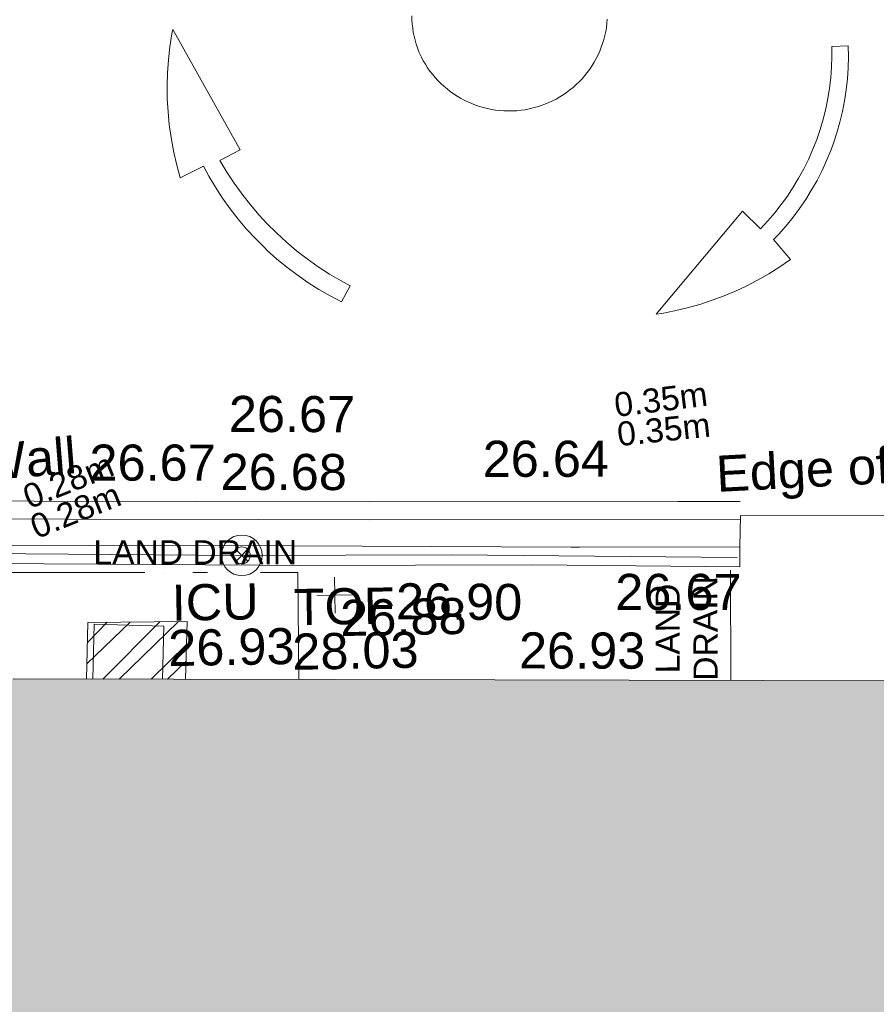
# Model space of a CAD drawing. Header units: millimetres. Extents: x -287732 to 520720, y -88450 to 287754.
# Tile 232 of 256: x 85025 to 93917, y -18131 to -7909. Entities that reach past the tile are written whole.
import ezdxf

# ---------------------------------------------------------------- set-up
doc = ezdxf.new("R2010")
doc.units = ezdxf.units.MM
for name, pattern in [('IMPORT-HIDDEN2 _3_', [4762.5, 3175, -1587.5]), ('IMPORT-UG_DRAINAGE_UNIDENTIFIED_QLB2 _2_', [2700, 1500, -300.0000000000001, 0, -250, 150, -300.0000000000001, 0, -200]), ('IMPORT-UG_ELEC_LV_QLB2 _2_', [2700, 1500, -300.0000000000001, 0, -250, 150, -300.0000000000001, 0, -200]), ('IMPORT-UG_ELEC_STREET LIGHTING_QLB2 _2_', [2700, 1500, -300.0000000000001, 0, -250, 150, -300.0000000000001, 0, -200])]:
    doc.linetypes.add(name, pattern=pattern)
for name, color, linetype, lineweight, true_color in [('00__TOPO__TOP_OF_FENCE_SYMBOL', 7, 'Continuous', 9, 0x666666), ('00_UAV_BUILDING_OUTLINE', 5, 'Continuous', 9, 0x0000ff), ('00_UAV_FENCE_2D', 7, 'Continuous', 9, 0x264c2f), ('00_UAV_LEVEL_SPOT', 7, 'Continuous', 9, 0x666666), ('00_UAV_ROAD_MARKING_ARROWS', 7, 'Continuous', 9, 0x999999), ('00_UAV_ROAD_MARKING_YELLOW_CONTINUOUS', 40, 'Continuous', 9, 0xffbf00), ('00_UAV_SERV_IC', 5, 'Continuous', 9, 0x0000ff), ('00_UAV_TOP_OF_FENCE', 6, 'Continuous', 9, 0xff00ff), ('00_UAV_WALL', 7, 'Continuous', 9, 0x7c00a5), ('12333-PUM-2D-U-0001-C01 - Rev2_REVIT IMPORT_dwg', 7, 'Continuous', 9, 0x767676), ('A_RHA_Line', 7, 'Continuous', 9, 0x00a600), ('PUM-CHAMBER EXTENTS', 6, 'IMPORT-HIDDEN2 _3_', 9, 0xff00ff), ('PUM-ELECTRIC-LV-QLB2', 1, 'IMPORT-UG_ELEC_LV_QLB2 _2_', 9, 0xff0000), ('PUM-UNIDENTIFIED-QLB2', 150, 'IMPORT-UG_DRAINAGE_UNIDENTIFIED_QLB2 _2_', 9, 0x007fff)]:
    doc.layers.add(name, color=color, linetype=linetype, lineweight=lineweight, true_color=true_color)
doc.layers.add('00_UAV_ROAD_EDGE', color=7, linetype='Continuous', lineweight=9)
doc.layers.add('A_RHA_Detail', color=7, linetype='Continuous', lineweight=9)
doc.styles.add('Arial_1', font='arial.ttf', dxfattribs={"height": 250})
doc.styles.add('Swis721 Lt BT_2', font='swissl.ttf', dxfattribs={"height": 375})

# ---------------------------------------------------------------- blocks, each defined once
blk = doc.blocks.new('12333-PUM-2D-U-0001-C01 - Rev2_REVIT IMPORT_dwg_MSL_Node_LineworkTOF-2077248-Site Location Plan Proposed')
at = {"layer": '00__TOPO__TOP_OF_FENCE_SYMBOL', "color": 254, "true_color": 0xcccccc, "flags": 128}
for points in [[(165.3591892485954, 165.3591892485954), (0, 0), (-165.3591892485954, 165.3591892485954)], [(165.3591892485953, -165.3591892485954), (0, 0), (-165.3591892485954, -165.3591892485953)]]:
    blk.add_lwpolyline(points, dxfattribs=at)
at = {"layer": '00__TOPO__TOP_OF_FENCE_SYMBOL', "color": 254, "true_color": 0xcccccc}
for radius in [562.5594001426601, 233.853208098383]:
    blk.add_circle((0, 0), radius, dxfattribs=at)
blk = doc.blocks.new('12333-PUM-2D-U-0001-C01 - Rev2_REVIT IMPORT_dwg_UAV-2077255-Site Location Plan Proposed')
at = {"layer": '00_UAV_LEVEL_SPOT', "color": 254, "true_color": 0xcccccc, "flags": 128}
for points in [[(500.0000000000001, 0), (0, 0), (0, 500.0000000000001)], [(0, -500.0000000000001), (0, 0), (-500.0000000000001, 0)]]:
    blk.add_lwpolyline(points, dxfattribs=at)
blk = doc.blocks.new('12333-PUM-2D-U-0001-C01 - Rev2_REVIT IMPORT_dwg_MGS62954_T2_Galway_ITM_3d_Rev1-2077680-Site Location Plan Proposed')
at = {"layer": '00_UAV_FENCE_2D', "color": 254, "true_color": 0xcccccc, "flags": 128}
blk.add_lwpolyline([(533994181.7725, 725540316.3135), (533991221.7725, 725540397.3135002), (533989010.7725001, 725540430.3135), (533986800.7725, 725540486.3134999), (533984467.7725, 725540532.3135), (533981433.905124, 725540578.8436933), (533981416.3975504, 725543376.3391793)], dxfattribs=at)
at = {"layer": '00_UAV_ROAD_EDGE', "color": 254, "true_color": 0xcccccc, "flags": 128}
blk.add_lwpolyline([(533994213.6675109, 725540426.43076), (533994223.951, 725540751.6535001), (533996478.9510001, 725540711.6535001), (533998564.9510001, 725540681.6535001), (533998897.8523305, 725540676.780356), (533999935.9067726, 725540661.5848957)], dxfattribs=at)
at = {"layer": '00_UAV_ROAD_MARKING_ARROWS', "color": 254, "true_color": 0xcccccc, "flags": 128}
blk.add_lwpolyline([(533992932.7796367, 725545929.3943529), (533992928.2838692, 725545886.8453239), (533992922.0102769, 725545844.5218811), (533992913.9698657, 725545802.4982737), (533992904.1767413, 725545760.8482257), (533992892.6480841, 725545719.6448052), (533992879.4041193, 725545678.9602975), (533992864.4680814, 725545638.8660764), (533992847.8661733, 725545599.4324812), (533992829.6275202, 725545560.7286918), (533992809.784119, 725545522.8226074), (533992788.3707818, 725545485.7807288), (533992765.425075, 725545449.6680398), (533992740.9872528, 725545414.547894), (533992715.1001878, 725545380.4819044), (533992687.8092945, 725545347.529834), (533992659.1624506, 725545315.7494924), (533992629.2099121, 725545285.1966329), (533992598.0042261, 725545255.9248556), (533992565.6001381, 725545227.9855131), (533992532.0544957, 725545201.4276203), (533992497.4261494, 725545176.2977692), (533992461.775849, 725545152.6400459), (533992425.1661374, 725545130.495954), (533992387.6612406, 725545109.9043419), (533992349.3269545, 725545090.9013342), (533992310.230531, 725545073.5202684), (533992270.4405579, 725545057.7916377), (533992230.0268407, 725545043.743034), (533992189.0602788, 725545031.3991046), (533992147.6127416, 725545020.7815043), (533992105.7569417, 725545011.9088603), (533992063.5663089, 725545004.7967383), (533992021.1148596, 725544999.4576147), (533991978.4770682, 725544995.900857), (533991935.7277358, 725544994.1327044), (533991892.9418594, 725544994.156259), (533991841.0502843, 725544996.5930387), (533991798.450484, 725545000.5791153), (533991756.0549706, 725545006.3455902), (533991713.9381202, 725545013.8823464), (533991672.17382, 725545023.1761624), (533991630.8353388, 725545034.2107335), (533991589.9951984, 725545046.9667013), (533991549.7250462, 725545061.4216877), (533991510.0955298, 725545077.5503333), (533991471.1761726, 725545095.3243433), (533991433.0352529, 725545114.7125361), (533991395.7396824, 725545135.680898), (533991359.3548902, 725545158.1926436), (533991323.9447078, 725545182.2082795), (533991289.5712565, 725545207.6856741), (533991256.2948393, 725545234.5801314), (533991224.173834, 725545262.8444697), (533991193.2645919, 725545292.4291031), (533991163.6213384, 725545323.2821306), (533991135.2960777, 725545355.3494254), (533991108.3385022, 725545388.5747306), (533991082.7959042, 725545422.8997576), (533991058.7130945, 725545458.2642887), (533991036.1323224, 725545494.6062825), (533991015.093202, 725545531.8619827), (533990995.6326436, 725545569.9660304), (533990977.784787, 725545608.8515779), (533990970.7796368, 725545625.3943529), (533990956.5276448, 725545665.4393668), (533990943.9650654, 725545706.0460659), (533990933.1139377, 725545747.1432123), (533990923.993298, 725545788.6587075), (533990916.6191472, 725545830.5197195), (533990911.004422, 725545872.6528094), (533990907.1589726, 725545914.984062), (533990905.0895452, 725545957.4392133), (533990904.7997704, 725545999.9437832)], dxfattribs=at)
for points in [[(533990123.7796367, 725543042.3943528), (533990004.9254866, 725543107.1855817), (533989888.888767, 725543176.8970727), (533989775.8730454, 725543251.4065282), (533989666.0765901, 725543330.5832338), (533989559.6920213, 725543414.2882861), (533989456.9059737, 725543502.3748381), (533989357.8987685, 725543594.6883564), (533989334.7796367, 725543617.394353), (533989240.6960746, 725543714.7210997), (533989150.7706609, 725543815.9022851), (533989065.1611554, 725543920.7604029), (533988984.0177463, 725544029.1114962), (533988907.4827865, 725544140.7654805), (533988835.6905445, 725544255.5264769), (533988768.7669682, 725544373.1931554), (533988714.7796367, 725544477.3943529), (533988470.7796368, 725544360.394353), (533988436.9296507, 725544491.6859809), (533988408.6072793, 725544624.2799339), (533988385.8622101, 725544757.9435974), (533988368.7343452, 725544892.4424797), (533988366.7796367, 725544911.394353), (533988356.0943614, 725545046.5577282), (533988351.0785136, 725545182.0499951), (533988351.7408926, 725545317.6334543), (533988358.080337, 725545453.070246), (533988370.0857243, 725545588.1227683), (533988387.7359937, 725545722.554093), (533988411.0001806, 725545856.1283824), (533988419.7796367, 725545899.394353), (533989096.7796367, 725544638.3943529), (533988886.7796369, 725544532.3943528), (533988956.4940132, 725544411.3677856), (533989031.2153048, 725544293.366714), (533989110.8124251, 725544178.5981529), (533989195.1457338, 725544067.2634442), (533989284.0672815, 725543959.5579075), (533989362.7796367, 725543871.394353), (533989459.7562874, 725543770.880406), (533989560.8569602, 725543674.5155877), (533989665.9042903, 725543582.4689543), (533989774.713989, 725543494.9019871), (533989887.0951671, 725543411.9683083), (533990002.8506699, 725543333.8134117), (533990121.7774227, 725543260.5744076), (533990215.7796368, 725543207.394353)], [(533994485.7796369, 725543726.3943529), (533994561.9672874, 725543805.3407116), (533994634.7821777, 725543887.4082289), (533994704.0965662, 725543972.4529297), (533994769.7888519, 725544060.3256174), (533994831.7437879, 725544150.8721333), (533994889.8526846, 725544243.9336281), (533994944.0135986, 725544339.3468399), (533994994.131514, 725544436.9443818), (533995042.5360853, 725544542.1111171), (533995084.0766929, 725544643.6564939), (533995121.3285834, 725544746.8523383), (533995154.2264041, 725544851.5176097), (533995182.7124413, 725544957.4686896), (533995206.7367207, 725545064.5197036), (533995226.2570952, 725545172.4828482), (533995241.23932, 725545281.1687194), (533995251.6571109, 725545390.386645), (533995257.4921917, 725545499.9450196), (533995258.7796367, 725545604.3943532), (533995428.7796368, 725545608.3943529), (533995428.6965714, 725545494.0943096), (533995423.8271897, 725545379.8980054), (533995414.1800345, 725545266.0057791), (533995399.77203, 725545152.6174365), (533995380.6284528, 725545039.9318998), (533995356.782887, 725544928.1468567), (533995328.2771664, 725544817.458417), (533995295.1612994, 725544708.0607657), (533995257.4933822, 725544600.1458231), (533995228.7796367, 725544526.394353), (533995183.5625479, 725544421.4185383), (533995133.9891912, 725544318.4283003), (533995080.1465353, 725544217.604319), (533995022.1290384, 725544119.1234739), (533994960.0384831, 725544023.1585339), (533994893.9837969, 725543929.877854), (533994824.0808625, 725543839.4450804), (533994750.4523134, 725543752.0188626), (533994673.2273191, 725543667.7525761), (533994617.7796368, 725543611.3943529), (533994789.7796367, 725543402.3943529), (533994677.6267192, 725543327.9470724), (533994562.45465, 725543258.2615716), (533994444.4654807, 725543193.4601026), (533994323.8662041, 725543133.656349), (533994220.7796367, 725543087.3943532), (533994095.934998, 725543037.050628), (533993969.0916927, 725542991.979014), (533993840.4722473, 725542952.2585815), (533993710.3023039, 725542917.9590144), (533993578.8102249, 725542889.1404848), (533993446.2266918, 725542865.8535513), (533993387.7796367, 725542857.3943529), (533994300.7796367, 725543911.394353)]]:
    blk.add_lwpolyline(points, close=True, dxfattribs=at)
at = {"layer": '00_UAV_ROAD_MARKING_YELLOW_CONTINUOUS', "color": 254, "true_color": 0xcccccc, "flags": 128}
for points in [[(533985208.7796369, 725541063.394353), (533988581.051397, 725540998.1666592), (533990378.7796367, 725540963.3943529), (533993580.1426007, 725540910.1076872), (533994223.7796367, 725540899.394353)], [(533994220.6627045, 725540712.1349066), (533990375.4102325, 725540776.1391091), (533989221.5348436, 725540798.4577821), (533985201.7959566, 725540876.2090176)]]:
    blk.add_lwpolyline(points, dxfattribs=at)
at = {"layer": '00_UAV_SERV_IC', "color": 254, "true_color": 0xcccccc}
blk.add_line((533987471.698705, 725539172.0603517), (533987497.7725001, 725539743.3135002), dxfattribs=at)
at = {"layer": '00_UAV_SERV_IC', "color": 254, "true_color": 0xcccccc, "flags": 128}
blk.add_lwpolyline([(533987497.7725001, 725539743.3135002), (533988220.7725002, 725539710.3135002), (533988195.5590028, 725539157.9086946)], dxfattribs=at)
at = {"layer": '00_UAV_WALL', "color": 254, "true_color": 0xcccccc, "flags": 128}
blk.add_lwpolyline([(533994209.7725, 725540219.3135002), (533992056.7725001, 725540280.3135), (533989626.9510003, 725540315.6535001), (533989217.5339903, 725540325.4533752), (533985866.9510001, 725540405.6535002), (533984218.7542733, 725540432.5848192), (533981276.9510002, 725540480.6535002), (533981280.6850449, 725542536.2303332), (533981282.3853922, 725543472.2648706), (533981549.951, 725543457.6535001), (533981510.951, 725540669.6535002), (533982516.4376055, 725540644.198143), (533983529.9003981, 725540618.5408572), (533983599.8779817, 725540616.7692727), (533987462.9397036, 725540561.1675512), (533988123.9510001, 725540551.6535002), (533992461.7248312, 725540456.5870606), (533992549.9510001, 725540454.6535001), (533994213.6675109, 725540426.43076)], close=True, dxfattribs=at)
at = {"xscale": 0.375, "yscale": 0.375, "zscale": 0.375}
for name, p in [('12333-PUM-2D-U-0001-C01 - Rev2_REVIT IMPORT_dwg_MSL_Node_LineworkTOF-2077248-Site Location Plan Proposed', (533989041.6297414, 725540430.1205008)), ('12333-PUM-2D-U-0001-C01 - Rev2_REVIT IMPORT_dwg_UAV-2077255-Site Location Plan Proposed', (533990000, 725540000.0000001))]:
    blk.add_blockref(name, p, dxfattribs=at)
at = {"layer": '00_UAV_BUILDING_OUTLINE', "color": 251, "true_color": 0x666666, "insert": (533991905.5756339, 725539580.7011446), "char_height": 375, "width": 1495.902363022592, "attachment_point": 1, "rotation": 358.8799952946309, "line_spacing_factor": 1.005061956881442, "style": 'Swis721 Lt BT_2'}
blk.add_mtext('26.93', dxfattribs=at)
at = {"layer": '00_UAV_LEVEL_SPOT', "insert": (533990051.8765643, 725539949.1441547), "char_height": 375, "width": 1495.902363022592, "attachment_point": 1, "line_spacing_factor": 1.005061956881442, "style": 'Swis721 Lt BT_2'}
blk.add_mtext('26.88', dxfattribs=at)
at = {"layer": '00_UAV_ROAD_EDGE', "color": 251, "true_color": 0x666666, "insert": (533993973.2948757, 725541376.8976194), "char_height": 375, "width": 3746.879252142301, "attachment_point": 1, "rotation": 1.9601190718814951, "line_spacing_factor": 1.005061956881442, "style": 'Swis721 Lt BT_2'}
blk.add_mtext('Edge of Road', dxfattribs=at)
at = {"layer": '00_UAV_ROAD_MARKING_YELLOW_CONTINUOUS', "color": 251, "true_color": 0x666666, "char_height": 375, "width": 1495.902363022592, "attachment_point": 1, "line_spacing_factor": 1.005061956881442, "style": 'Swis721 Lt BT_2'}
for s, insert, rotation in [('26.67', (533988936.736554, 725542087.755282), 358.8919025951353), ('26.68', (533988840.581762, 725541488.4689683), 358.89190259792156), ('26.64', (533991562.6514103, 725541576.0995338), 359.0155735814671)]:
    blk.add_mtext(s, dxfattribs=dict(at, insert=insert, rotation=rotation))
at = {"layer": '00_UAV_SERV_IC', "color": 251, "true_color": 0x666666, "char_height": 375, "attachment_point": 1, "line_spacing_factor": 1.005061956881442, "style": 'Swis721 Lt BT_2'}
for s, insert, width in [('ICU', (533988306.1604956, 725540138.2305974), 1021.012723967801), ('26.93', (533988261.332345, 725539667.8515965), 1495.902363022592)]:
    blk.add_mtext(s, dxfattribs=dict(at, insert=insert, width=width))
at = {"layer": '00_UAV_TOP_OF_FENCE', "color": 251, "true_color": 0x666666, "char_height": 375, "attachment_point": 1, "line_spacing_factor": 1.005061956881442, "style": 'Swis721 Lt BT_2'}
for s, insert, width in [('TOF', (533989571.0139553, 725540070.6518955), 1163.479615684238), ('28.03', (533989548.5903136, 725539607.2751907), 1495.902363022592)]:
    blk.add_mtext(s, dxfattribs=dict(at, insert=insert, width=width))
at = {"layer": '00_UAV_WALL', "color": 251, "true_color": 0x666666, "char_height": 375, "attachment_point": 1, "line_spacing_factor": 1.005061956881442, "style": 'Swis721 Lt BT_2'}
for s, insert, width, rotation in [('Wall', (533986311.8004839, 725541626.102679), 1130.237340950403, 3.5391398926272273), ('26.67', (533987480.5023631, 725541607.3927636), 1495.902363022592, 359.029380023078), ('26.67', (533992914.7887106, 725540169.9686434), 1495.902363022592, 359.00311352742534), ('26.90', (533990638.0576969, 725540112.954215), 1495.902363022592, 358.6288202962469)]:
    blk.add_mtext(s, dxfattribs=dict(at, insert=insert, width=width, rotation=rotation))
blk = doc.blocks.new('12333-PUM-2D-U-0001-C01 - Rev2_REVIT IMPORT_dwg-1620468-Site Location Plan Proposed')
at = {"layer": 'PUM-CHAMBER EXTENTS', "true_color": 0xffaaff}
h = blk.add_hatch(dxfattribs=at)
h.set_pattern_fill('FP_3', color=211, style=0, pattern_type=2)
h.set_pattern_definition([(45, (-533641079.65, -725615854.3560001), (-265.1650429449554, 265.1650429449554), []), (45, (-533640902.873, -725615854.3560001), (-265.1650429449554, 265.1650429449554), [])])
h.paths.add_polyline_path([(347353.656495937, -76701.0955066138), (347381.3501528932, -76100.3561787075), (346353.3501528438, -76093.35617860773), (346326.2597453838, -76681.00963290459)])
at = {"layer": 'PUM-CHAMBER EXTENTS', "color": 211, "linetype": 'Continuous', "true_color": 0xffaaff}
blk.add_line((346326.2597453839, -76681.00963290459), (346353.3501528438, -76093.35617860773), dxfattribs=at)
at = {"layer": 'PUM-CHAMBER EXTENTS', "color": 211, "linetype": 'Continuous', "true_color": 0xffaaff, "flags": 128}
blk.add_lwpolyline([(346353.3501528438, -76093.35617860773), (347381.3501528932, -76100.3561787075), (347353.656495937, -76701.09550661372)], dxfattribs=at)
at = {"layer": 'PUM-UNIDENTIFIED-QLB2', "color": 141, "true_color": 0xaad4ff}
blk.add_line((353015.1865374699, -76811.77989154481), (353032.3501528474, -75668.35617867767), dxfattribs=at)
at = {"layer": 'PUM-UNIDENTIFIED-QLB2', "color": 141, "true_color": 0xaad4ff, "flags": 128}
blk.add_lwpolyline([(348530.1722467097, -76724.0966955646), (348540.3501528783, -75612.35617869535), (338918.0328964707, -75450.33769512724)], dxfattribs=at)
blk.add_blockref('12333-PUM-2D-U-0001-C01 - Rev2_REVIT IMPORT_dwg_MGS62954_T2_Galway_ITM_3d_Rev1-2077680-Site Location Plan Proposed', (-533641079.6498471, -725615854.3561786))
at = {"layer": 'PUM-ELECTRIC-LV-QLB2', "char_height": 250, "width": 1160.025439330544, "attachment_point": 2, "line_spacing_factor": 0.9417779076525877, "style": 'Arial_1'}
for s, insert, rotation in [('0.35m', (352326.3675984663, -73756.45199237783), 6.051785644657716), ('0.35m', (352353.2336651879, -74068.76164943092), 5.00352213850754), ('0.28m', (346129.8711013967, -74501.53862943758), 20.80312464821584), ('0.28m', (346199.4307360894, -74813.34579502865), 20.955092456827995)]:
    blk.add_mtext(s, dxfattribs=dict(at, insert=insert, rotation=rotation))
at = {"layer": 'PUM-UNIDENTIFIED-QLB2', "char_height": 250, "attachment_point": 2, "line_spacing_factor": 0.9417779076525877, "style": 'Arial_1'}
for s, insert, width, rotation in [('LAND DRAIN', (347481.5066942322, -75258.8889115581), 2522.060585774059, 359.03535729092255), ('LAND\\PDRAIN', (352243.9865786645, -76259.29515308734), 1294.698577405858, 89.14001357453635)]:
    blk.add_mtext(s, dxfattribs=dict(at, insert=insert, width=width, rotation=rotation))

msp = doc.modelspace()

# ---------------------------------------------------------------- hatches: boundary and pattern name
at = {"layer": 'A_RHA_Detail', "true_color": 0xc0c0c0}
h = msp.add_hatch(color=9, dxfattribs=at)
h.paths.add_polyline_path([(-80880.60083809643, -68502.79057078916), (-80400.865924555, -68483.41509113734), (-80400.865924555, -62984.64684185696), (-24474.85765177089, -63009.32043784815), (-24456.14471271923, -50840.30023858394), (-36622.55041039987, -50831.65104353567), (-36622.55041039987, -44228.57792613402), (-50959.0526582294, -44218.38599194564), (-50959.0526582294, -42573.78171514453), (-54563.9325804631, -42571.21897729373), (-54565.69773352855, -45054.17447474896), (-92408.82109321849, -45027.27149621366), (-92411.78875845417, -49201.74309222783), (-100061.9988811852, -49201.74309222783), (-100052.2214449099, -64852.82557838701), (-86120.90825229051, -64852.82557838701), (-86092.1662649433, -62957.90041523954), (-84861.10047608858, -62957.90041523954), (-84854.79052929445, -68240.109737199), (-80870.60226892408, -68240.10973722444)])
h.paths.add_polyline_path([(-137238.9269902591, -68461.9384092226), (-132719.7426408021, -68433.0633692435), (-132847.0731201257, -62850.04282283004), (-130454.6837966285, -62916.63108078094), (-130498.2830220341, -61355.85393642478), (-117581.136331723, -61423.42893438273), (-117492.3908565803, -49183.91309190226), (-125136.5200282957, -49178.47881952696), (-125133.572703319, -45032.61887136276), (-163007.1824077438, -45005.6942194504), (-163007.1824076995, -44090.2963411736), (-163123.8521269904, -44090.21339942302), (-163122.6389897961, -42383.75184302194), (-166563.8543419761, -42383.75184298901), (-166565.034908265, -44044.39824208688), (-193158.4656786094, -44025.49275805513), (-193195.152889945, -62863.65652504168), (-137269.7106414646, -62916.63108078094), (-137254.3708868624, -65679.90523788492)])
h.paths.add_polyline_path([(120310.9497607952, -32334.28230164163), (120312.4652266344, -31610.73011961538), (133451.2244789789, -31638.24899384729), (133469.2230092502, -19717.98315780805), (121295.7536929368, -19692.48606430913), (121319.8434528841, -8190.941560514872), (112277.0825930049, -8172.001674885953), (112263.1770823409, -14811.1234547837), (78285.85310969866, -14739.95861438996), (78292.82277619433, -8167.077575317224), (75241.99098605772, -8160.673431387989), (69355.76844233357, -8152.931592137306), (69353.6659720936, -9156.74635762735), (68372.60878945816, -9154.691552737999), (68372.60878945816, -13705.52853215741), (69333.7233474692, -13707.54156770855), (69325.07112547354, -16249.53369228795), (66623.4489111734, -16249.53369228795), (66619.79243935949, -17995.29925530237), (65989.07757494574, -17995.2992552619), (65985.44262772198, -19730.78799483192), (57152.23993377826, -19712.28702421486), (57127.42535098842, -31559.89463417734), (70277.87165424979, -31587.43801817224), (70277.87165431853, -32271.7414715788), (78263.96947909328, -32285.12944888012), (78266.62661740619, -31019.79372153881), (112335.8856506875, -31091.15111860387), (112335.8856506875, -32317.57330553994), (119781.4233959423, -32333.17321913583)])
h.paths.add_polyline_path([(7503.717409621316, -1791.439263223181), (15482.43097392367, -674.0213231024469), (15484.0826588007, 148.1327206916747), (56188.28042539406, 205.5276654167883), (56155.84326007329, 14338.3166313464), (18016.62665935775, 14236.48149539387), (17967.9025208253, 34313.18372071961), (21727.10644863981, 34324.0692624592), (21708.90974962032, 40608.10218321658), (18009.66447159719, 40608.10218321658), (17995.54603706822, 45483.75063442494), (9770.084204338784, 45420.6329473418), (3966.213879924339, 45446.76585222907), (3984.771235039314, 14176.56786832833), (1023.062455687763, 14176.56786837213), (-276.5134647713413, 14190.52623461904), (-231.6790044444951, 5968.135265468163), (-226.4491536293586, 193.7444677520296), (553.0869992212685, 183.4716499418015), (7477.609307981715, 143.2867586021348), (7488.638446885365, -674.0213231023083)])
h.paths.add_polyline_path([(77755.59663317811, 53.47451145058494), (77729.51881611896, 1699.844979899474), (94464.47132486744, 1659.976083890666), (94606.37913471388, 17991.390236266), (88810.4190114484, 18015.03260816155), (88799.89418497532, 14436.74271609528), (69413.88950349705, 14457.8773889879), (69377.35724448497, 99.62816357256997), (75241.99098605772, 67.32134432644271)])
h.paths.add_polyline_path([(61252.12079701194, 46453.95617366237), (105774.7348988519, 46472.68783506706), (105768.2642198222, 61852.61234306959), (92285.13876309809, 61852.61234306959), (92308.59670399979, 65784.30757140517), (96107.4668000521, 65767.60445243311), (96059.68081117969, 75209.20847378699), (101084.8427276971, 75071.88872764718), (104988.0046543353, 74765.36560406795), (108403.6894220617, 74363.8408943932), (112009.2703903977, 73787.25420861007), (115645.3524815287, 73049.69667206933), (116890.8108051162, 72761.69136252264), (120208.9929833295, 71893.18353872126), (120865.241739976, 71703.68484519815), (124135.6329506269, 70669.67317906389), (127435.6253142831, 69480.50055823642), (127820.4368670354, 69394.93141813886), (128274.3081769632, 69331.69585753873), (128731.8791144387, 69306.66104516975), (129189.9401488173, 69320.00258290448), (129645.2782985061, 69371.62688826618), (130094.6997111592, 69461.17185603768), (130535.0520071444, 69588.00939074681), (130963.246434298, 69751.24981927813), (131376.2795165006, 69949.74812590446), (131771.2541232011, 70182.11198903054), (132162.5575600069, 70460.5404660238), (132496.0921583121, 70741.69081113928), (132820.871367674, 71064.98072578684), (133117.4593294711, 71414.31364272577), (133383.77568926, 71787.23923950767), (133616.5473239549, 72178.5372844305), (133817.1647262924, 72590.54524898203), (133982.6025969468, 73017.89547513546), (134111.7005086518, 73457.59040801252), (134203.5529320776, 73906.54590458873), (134257.5155883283, 74361.61286216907), (134272.5462649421, 74819.5993153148), (134250.5259875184, 75277.29281745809), (134189.6227572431, 75731.48297747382), (134090.9274700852, 76178.98397757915), (133955.1324028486, 76616.65691993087), (133783.1900598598, 77041.43184345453), (133576.3064937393, 77450.32925647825), (133335.932843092, 77840.48103920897), (133063.7551572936, 78209.15055532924), (132761.6825665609, 78553.75185442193), (132431.8338935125, 78871.8678050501), (132076.5227905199, 79161.26705197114), (131698.2415080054, 79419.91966861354), (131299.6434187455, 79646.01139197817), (131093.5942456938, 79746.34209763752), (132146.0467355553, 83110.22226145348), (122787.7632953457, 86282.54285518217), (121604.3555412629, 82800.3591886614), (117095.9864227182, 83870.84033785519), (116841.9598400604, 83526.35449572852), (116120.5435466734, 91221.93611972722), (110237.7341284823, 91274.27491021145), (110194.3680786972, 90435.39030214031), (104988.0046543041, 90486.49901390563), (104973.2761846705, 94309.82427956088), (103746.1314668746, 94309.8242795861), (103839.9937121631, 122852.1474271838), (96365.09202306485, 122931.9599470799), (96350.3400238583, 123952.4168585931), (104555.5505249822, 123902.1925226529), (104607.3234458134, 120248.5396156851), (125502.5015002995, 120134.1933400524), (125662.0200253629, 137657.3796882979), (114479.5865733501, 137699.2256881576), (114382.306264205, 129149.9458158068), (104644.159003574, 129187.9975073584), (104577.9931702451, 126217.3903144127), (101184.4926406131, 126159.1566967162), (101264.6166812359, 135959.2655565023), (89967.23178808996, 135988.8856164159), (89927.63362986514, 125823.6463181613), (93630.53562302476, 125840.7948842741), (93580.65688892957, 122931.9599470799), (88697.38835376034, 122904.7310126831), (88679.3898954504, 95739.09143775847), (86378.25848996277, 95739.09143775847), (86378.18187189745, 96178.1008337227), (83279.50743284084, 96200.92083327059), (83273.62493422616, 95735.74732133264), (70169.67509619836, 95733.22421950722), (70166.26842742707, 96272.07409347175), (66674.99731294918, 96257.14073655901), (66654.74538556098, 95755.71092136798), (65784.77231079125, 95755.71092136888), (65887.65094984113, 117470.630565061), (53473.3427162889, 117487.9046429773), (53434.44066309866, 98570.46349063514), (40649.41626916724, 98570.46349063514), (40610.16711559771, 94406.01479078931), (38853.82372868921, 94410.36303440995), (38848.65589191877, 89463.65332729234), (40612.46601912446, 89518.45976927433), (40665.38257362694, 86257.73741128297), (38372.19584460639, 86305.72309285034), (38369.79374539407, 76901.0507917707), (50937.9512507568, 76944.40198294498), (50922.88567286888, 74598.78180889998), (56484.9061132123, 74588.85093771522), (56484.9061132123, 75194.85181995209), (92465.4037153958, 75233.0258166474), (92645.92783662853, 71766.64845094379), (89810.55521366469, 69362.83965827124), (85313.16173974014, 69360.94750420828), (85313.16173974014, 66907.4050808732), (75210.14498263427, 66903.15451589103), (75210.14498263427, 63815.70944550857), (70819.40014309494, 63815.70999200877), (70819.21601505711, 64253.35708059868), (69456.83415683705, 64253.35708059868), (69455.7195737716, 66901.99623166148), (61303.32856759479, 66898.5668068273), (61304.56054988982, 63970.32021231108), (70500.41048208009, 63970.32021219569), (70500.4088543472, 61852.59006207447), (61245.6438848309, 61848.69637488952), (61252.03558504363, 46656.49344428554)])
h.paths.add_polyline_path([(-17153.16561239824, 48569.32684293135), (-17153.16561224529, 60770.38083685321), (-29362.88357759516, 60774.70428694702), (-29362.88357759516, 67399.20394580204), (-43507.24466814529, 67405.01911303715), (-43488.5313307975, 69093.07334175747), (-45766.41866231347, 69109.32868388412), (-45794.3462003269, 67405.01911303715), (-47272.11273194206, 67404.2124544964), (-47272.44887633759, 66454.91798908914), (-86004.56386332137, 66468.63299519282), (-86006.66970787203, 60521.58362721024), (-92662.87722510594, 60521.58362721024), (-92665.2138765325, 50184.35611932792), (-79752.0168396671, 50179.78309939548), (-79752.016597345, 48591.4932381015), (-17157.7163123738, 48569.32845417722)])
h.paths.add_polyline_path([(-201056.4185878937, 48628.75479108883), (-138377.9751621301, 48634.64535779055), (-138377.9751621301, 50133.28201003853), (-125467.710581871, 50134.49626164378), (-125468.6909603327, 60566.1903686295), (-132186.8595614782, 60565.86652591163), (-132187.4203588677, 66533.0197876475), (-170643.3098734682, 66805.61809689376), (-170643.3098732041, 67738.78475848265), (-200340.0100486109, 67488.93693764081), (-200348.7171487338, 60827.78025104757), (-201057.5650552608, 60827.71357558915), (-201056.6510294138, 51102.04313372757)])
h.paths.add_polyline_path([(-240051.5126725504, 54769.19491160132), (-239444.490259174, 54811.10754483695), (-239186.5396223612, 54841.92927608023), (-238764.8191577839, 54940.98166103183), (-238382.4735933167, 55122.46891388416), (-237990.3402229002, 55354.87497234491), (-237269.2031023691, 55936.21515020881), (-237032.4836384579, 56225.56611516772), (-236793.0039602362, 56569.31473944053), (-236554.5880578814, 57004.26389721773), (-236432.7219585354, 57267.46508908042), (-236300.081527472, 57753.26238983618), (-236250.7285154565, 58017.17885684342), (-236235.6490609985, 58516.21786804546), (-236233.2538429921, 58987.85640053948), (-236213.7029795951, 59823.48083769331), (-236363.8287855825, 59820.86038205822), (-236634.0279869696, 60698.06075827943), (-236391.9547756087, 61432.19726339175), (-236225.4740089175, 61435.10319600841), (-236201.6036569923, 62637.68779596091), (-232563.5271750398, 62639.28734435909), (-232563.5271750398, 63049.03842404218), (-232732.1945866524, 63049.15302218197), (-232860.1521277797, 63457.95890274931), (-232731.606808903, 63914.24862697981), (-232560.8209656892, 63914.24862697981), (-232515.1276847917, 70598.00033009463), (-240628.6947849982, 70598.85496273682), (-240629.7923196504, 72350.98321577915), (-246412.6011212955, 72347.36085933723), (-246412.6011212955, 70616.45923936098), (-254449.5805725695, 70618.60952619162), (-254454.637144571, 70754.06491720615), (-254469.7140363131, 73191.66276250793), (-263883.2532625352, 73267.83063688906), (-263902.4181505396, 68260.74348553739), (-263714.8217520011, 68259.82096572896), (-263552.9672900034, 67819.65434396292), (-263719.0883117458, 67392.2068408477), (-263913.6298699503, 67392.20684284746), (-263956.7001913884, 58633.76423459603), (-260181.1963171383, 58611.22607638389), (-260192.3146983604, 56354.25111579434), (-257184.684388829, 56339.46086021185), (-257213.4419957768, 57092.93866021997), (-257338.5163846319, 57093.27331223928), (-257471.0109294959, 57531.74572308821), (-257338.5163845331, 58062.22513696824), (-257203.4956297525, 58064.06881289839), (-257173.5751889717, 58598.54056692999), (-256478.2273617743, 58575.27357994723), (-256478.2273617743, 58788.51859473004), (-256013.0091299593, 58911.92701534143), (-255397.0786664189, 58780.99767617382), (-255397.0786664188, 58595.982422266), (-243809.885361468, 58585.92793201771), (-243805.3570672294, 58352.04527760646), (-243740.939469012, 57884.52572680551), (-243619.0830608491, 57421.84877545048), (-243424.3877545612, 56943.65915412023), (-243247.1437899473, 56608.24157713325), (-243003.0710579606, 56249.99021479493), (-242732.2093200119, 55932.75703082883), (-242371.7230178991, 55603.12658811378), (-242141.255125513, 55424.88676767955), (-241804.9643037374, 55216.88439822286), (-241529.4640827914, 55077.02869055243), (-241100.6275144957, 54917.18295003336), (-240836.2134980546, 54840.82833176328), (-240453.4486195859, 54788.60784130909), (-240218.9578693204, 54777.28227442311)])
h.paths.add_polyline_path([(40276.69022552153, 59895.36417752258), (40328.62676029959, 69196.9439153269), (36588.99968785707, 69217.8245910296), (36619.46637569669, 74674.25962428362), (32264.36460078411, 74687.02318924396), (32233.48293867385, 69156.26826306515), (11916.69390495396, 69269.70959686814), (11966.66200111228, 78218.75165974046), (29087.509017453, 78123.15526808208), (29143.44567205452, 88141.1370047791), (15719.348796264, 88216.09212953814), (15732.60379610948, 90589.9978889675), (4594.294101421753, 90652.19003489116), (4525.129359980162, 78265.12250449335), (10096.76365553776, 78234.01258731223), (10077.43887221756, 74773.03821910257), (4547.641142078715, 74803.91453678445), (4465.579974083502, 60107.1600234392), (19125.89094760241, 60025.30234268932), (19139.86249374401, 62527.53804644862), (31738.59196305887, 62457.19146404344), (31724.55430858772, 59943.11609815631), (38369.79364225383, 59906.01157293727)])
h.paths.add_polyline_path([(-246083.0241259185, 72334.29150213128), (-246083.0594797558, 72334.30275087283), (-246208.2905500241, 72334.29150213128)])
h.paths.add_polyline_path([(-114575.3004830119, 112178.0758695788), (-114575.3246435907, 112178.0758695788), (-114707.2752166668, 115801.5811617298)])
h.paths.add_polyline_path([(-154699.9178765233, 101760.4080976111), (-114382.050333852, 101776.0542914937), (-114382.050333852, 106926.9360164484), (-113755.641395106, 106927.1792101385), (-113757.5507412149, 111847.2721531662), (-114431.6837526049, 111847.2721531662), (-114431.8097758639, 112178.0758695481), (-114575.3004830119, 112178.0758695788), (-114578.9984943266, 121707.2390833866), (-123056.9849702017, 121707.2390833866), (-123068.8201032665, 156452.7036899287), (-119381.2340625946, 156454.1348067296), (-119381.2340625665, 160165.8597952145), (-115501.031452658, 160167.3662801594), (-115503.3750945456, 166206.5793118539), (-132411.7987151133, 166599.6604729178), (-132411.8243278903, 166665.6603411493), (-135275.0124468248, 166664.5490317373), (-135275.0124468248, 166628.1883101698), (-135911.3205076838, 166628.1944502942), (-135911.3479256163, 166352.1604668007), (-152521.1633846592, 166345.7146753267), (-152518.3680955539, 159142.6836790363), (-150699.3133726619, 159117.9265656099), (-150758.5477087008, 122560.691203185), (-151059.2005266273, 122560.691203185), (-151061.0981347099, 121302.4374932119), (-154138.3148337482, 121372.6012653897), (-154138.3148337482, 121865.1834517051), (-154704.3888425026, 121867.2611370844), (-154688.5451973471, 119352.3937021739), (-154745.5933227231, 119352.3715636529), (-154745.5763474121, 118722.1532660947), (-160794.1544526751, 118748.7442832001), (-160794.1544526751, 119410.5425977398), (-163852.1622693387, 119422.408321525), (-163855.0715294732, 118762.2003111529), (-167568.6765459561, 118778.5256058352), (-166634.6619849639, 124395.1277019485), (-166930.050559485, 124500.0918161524), (-167568.6765459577, 124707.6250903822), (-168028.2173235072, 124841.3808647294), (-168630.5006276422, 124991.3056740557), (-169238.2056069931, 125117.4693074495), (-169850.3952285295, 125219.6772876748), (-170466.1255403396, 125297.7720169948), (-171089.11025998, 125351.8553033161), (-171704.4065937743, 125381.1774255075), (-172325.0479971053, 125386.3595015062), (-172782.2248668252, 125374.5832362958), (-173401.7764235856, 125337.4554476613), (-174109.844898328, 125263.4341236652), (-174634.1213722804, 125190.4100126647), (-175245.0145766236, 125080.719099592), (-176047.1958093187, 124895.7675260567), (-176665.4852587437, 124724.7228134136), (-177045.3001228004, 124609.1129151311), (-177631.5127792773, 124405.2077276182), (-176665.4852586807, 118818.5158794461), (-177558.9402083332, 118822.4435768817), (-177662.2853368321, 125263.4341236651), (-176365.3912351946, 126542.9270807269), (-159462.2970490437, 126319.910391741), (-157057.7396790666, 128609.0850976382), (-157060.6673204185, 136153.1661957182), (-158638.8016610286, 137740.2441626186), (-159352.3735831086, 137740.2441626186), (-161634.4140634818, 140201.1078539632), (-168727.9404945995, 140256.8191146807), (-171035.0401161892, 137942.8847305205), (-174184.1459014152, 137942.8847305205), (-176460.1167434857, 140292.2858551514), (-177341.6856934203, 140292.2858551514), (-177341.7113613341, 140358.4281613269), (-183428.5803825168, 140356.0660244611), (-185921.6385985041, 137917.4639994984), (-185921.6385985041, 131757.3091155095), (-186906.8767412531, 131756.9267733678), (-187725.3914540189, 130809.9989183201), (-187724.058890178, 127376.1828148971), (-186481.0281350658, 126304.5577463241), (-186479.4846754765, 122327.2959175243), (-185176.2828158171, 121059.4673825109), (-180304.1129154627, 121059.4673824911), (-180304.1136492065, 118802.0484409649), (-193555.3706955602, 118802.0484409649), (-193555.368699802, 133117.8341649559), (-192593.6442938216, 133118.2073819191), (-192593.6442938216, 134200.8158367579), (-192224.6284783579, 134200.9592041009), (-192225.5653014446, 136615.0101267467), (-192595.0012460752, 136615.0101267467), (-192595.4357332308, 137734.4745165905), (-193589.2709668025, 137734.4746851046), (-193589.2685988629, 147474.570583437), (-193163.2062206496, 147492.8644732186), (-192765.7252967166, 147531.087133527), (-192359.9383250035, 147589.5931622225), (-192199.8207947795, 147616.5827294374), (-191882.7548926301, 147682.9245600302), (-191568.5380070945, 147761.6632019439), (-191257.654638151, 147852.677242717), (-190828.6072909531, 148002.2045655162), (-190647.7999969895, 148070.9514233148), (-190349.7690789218, 148197.8750094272), (-190056.9509284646, 148336.4013817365), (-189769.797051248, 148486.3169427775), (-189405.3590254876, 148698.0567944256), (-189132.906026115, 148873.2749095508), (-188867.542109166, 149059.0543929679), (-188609.6764469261, 149255.1087866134), (-188354.9814055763, 149465.3525772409), (-188079.6339208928, 149713.879248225), (-187884.9836199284, 149901.8220103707), (-187545.928247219, 150265.8040604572), (-187446.29984479, 150378.3960832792), (-187241.3270201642, 150629.2310214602), (-187046.3599558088, 150887.9197697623), (-186861.6992771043, 151154.0634500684), (-186546.1373636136, 151669.829875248), (-186524.4196769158, 151707.0632450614), (-163675.2898318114, 151669.829875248), (-163687.5843045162, 148134.07679455), (-157303.6541541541, 148136.492106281), (-157303.6541541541, 155759.91501608), (-157557.4317586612, 155765.0384228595), (-157555.9168973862, 166678.0466575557), (-187009.2021991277, 166699.7464767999), (-187013.0952111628, 162054.4009359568), (-188707.17754695, 162044.5925187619), (-188705.9961892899, 155021.5333641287), (-188737.9999316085, 154650.5326604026), (-188799.0133969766, 154283.1866125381), (-188857.2045401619, 154035.4341107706), (-188966.1106131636, 153679.3368924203), (-189102.6200311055, 153332.8820747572), (-189265.8911675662, 152998.2056672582), (-189454.9174011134, 152677.371060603), (-189645.2484685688, 152421.3220123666), (-189916.9563410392, 152104.2450531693), (-190212.7041973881, 151809.4634871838), (-190530.6686598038, 151538.7947471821), (-190868.8893671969, 151293.9075915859), (-191225.281078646, 151076.3118324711), (-191597.6465194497, 150887.3490191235), (-192092.8415776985, 150682.5621956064), (-192519.2468154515, 150561.8451365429), (-192903.8930791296, 150482.240889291), (-193187.215491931, 150440.8868273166), (-193594.1866364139, 150407.1257787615), (-193594.5952989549, 151459.9895227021), (-205369.2399268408, 151455.4201247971), (-205354.4523517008, 113350.0822379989), (-207187.1580384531, 113349.3710182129), (-207184.3024929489, 105991.0636522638), (-205312.8748221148, 105991.1901500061), (-205311.2362476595, 101769.6553082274), (-175488.6451201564, 101781.2285901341), (-175488.6451201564, 110889.6985621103), (-154703.4627663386, 110897.5679794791), (-154700.2792295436, 102691.5597281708)])
h.paths.add_polyline_path([(193735.9435693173, 113047.8274774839), (208865.0938716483, 114991.0266430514), (208976.1154123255, 114126.6471160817), (216447.8967332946, 115086.3281915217), (216038.7305308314, 118271.9702413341), (232648.5073383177, 120405.3421626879), (233425.993615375, 114352.0734369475), (240632.2017567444, 115277.6440988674), (239854.8412683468, 121329.9334727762), (256406.8682407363, 123455.8879629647), (257091.7572256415, 118089.1198988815), (264572.2871227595, 119040.8180953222), (261877.8350555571, 138524.7609215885), (259178.7147038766, 138221.6086035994), (259197.3483655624, 137439.0084132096), (254686.1480587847, 136897.0007612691), (255412.6810205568, 131314.8303176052), (240852.7447969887, 129522.4514056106), (239771.0426543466, 137918.8519126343), (240649.5822431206, 138010.1984551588), (240062.3063116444, 142776.6750342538), (239165.7694642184, 142685.0143484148), (237630.9646614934, 151018.3171732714), (266172.8791088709, 154560.7889781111), (271297.1876944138, 142612.4006970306), (276531.7397502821, 144861.098714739), (274941.5029779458, 148527.9037281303), (302074.5307653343, 160134.9084326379), (300215.9323773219, 164320.1841173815), (301528.1613272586, 164907.0997989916), (300405.1237791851, 167477.8916353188), (299016.6944531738, 166945.7181824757), (295626.7488506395, 174518.754428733), (294333.0289184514, 177537.1551681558), (287288.8475947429, 174518.754428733), (289427.6893504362, 169661.0163463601), (272956.7816584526, 162557.1203578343), (271943.2187787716, 164897.4305293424), (267016.3118217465, 162764.0369715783), (268502.3094164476, 159357.0430143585), (265200.4029574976, 157946.4096681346), (226856.416695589, 153146.7821792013), (227510.3041274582, 148852.0205334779), (228280.9873165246, 141179.0007483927), (227302.3544112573, 141050.281300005), (227895.3788235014, 136433.1758633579), (228748.5501749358, 136523.8855003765), (229602.3077302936, 128023.7667641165), (217691.2359889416, 126493.8999679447), (217642.3600127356, 126874.433267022), (215138.5007311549, 126552.8357430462), (215194.9980427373, 126112.965074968), (215015.6132226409, 126089.924757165), (214840.9672575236, 127449.66446064), (192258.7012018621, 124549.1816390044), (193486.3576426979, 114991.0266430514)])
h.paths.add_polyline_path([(-78076.24187439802, 117605.5188722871), (-78076.23951902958, 117610.0871211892), (-78070.318122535, 129485.7330792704), (-74723.15926543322, 129478.385255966), (-74723.15926543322, 125435.7860624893), (-48015.64546086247, 125380.0246061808), (-47996.55031653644, 135872.5822179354), (-61198.15919578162, 135901.5630078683), (-74714.72264144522, 135923.5088764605), (-74723.6287602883, 131865.2975510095), (-78070.318122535, 131872.642169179), (-78062.97909487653, 149549.7689430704), (-58292.26570492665, 149541.5607197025), (-58292.26570491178, 148946.2407608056), (-37707.70924046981, 148937.6946533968), (-37703.30827430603, 159740.0672041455), (-44148.26955755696, 159742.7429641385), (-44148.26955755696, 162961.3319174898), (-49829.95437583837, 162961.3319174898), (-49830.92144130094, 160632.0129326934), (-78494.09026625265, 160643.9130440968), (-78494.09026625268, 161615.1537738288), (-78739.225852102, 161615.2555472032), (-78691.7919454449, 168187.9195488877), (-90844.57645036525, 168126.8149079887), (-90962.52567694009, 152686.7636277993), (-89064.97866809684, 152685.9758215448), (-89079.54115380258, 117610.0871211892), (-78374.80218507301, 117605.6428258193)])
h.paths.add_polyline_path([(69254.82576126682, 129235.9722870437), (69259.97086178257, 136167.789247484), (86068.0992678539, 136131.0235193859), (86008.66431381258, 164703.3084147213), (58789.63167882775, 164723.511581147), (58789.63167882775, 170119.2062865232), (54460.1632489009, 170122.4198087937), (54457.21717773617, 166153.279245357), (47042.2151650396, 166158.7829869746), (47041.10931533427, 164668.9097040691), (39173.27935198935, 164674.7495545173), (39172.83712618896, 164078.9539098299), (17014.87910992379, 164095.4005254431), (17002.38841206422, 147267.1142245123), (12659.63471563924, 147267.1142245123), (12653.60087534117, 139137.9291796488), (17031.41608901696, 139134.6797717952), (17024.5879174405, 129935.3194463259), (39191.34773726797, 129918.8662983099), (39191.34773726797, 129258.2867272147), (69014.0340609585, 129236.1510132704)])
h.paths.add_polyline_path([(39265.62356917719, 139467.8223435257), (33050.91021530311, 139484.1586867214), (33087.56357182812, 153427.9220784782), (39277.60130889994, 153411.6505991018), (39277.60130890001, 152830.3127277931), (43058.29603858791, 152820.3745823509), (43024.83899408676, 140092.5601633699), (39267.2657899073, 140092.5601633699)])
h.paths.add_polyline_path([(1979.548949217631, 189123.2414339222), (18699.10403225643, 189180.0465563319), (18678.46874730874, 195253.6675675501), (24349.02704561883, 195272.9334348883), (24334.96888372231, 199550.7690688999), (28829.78348974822, 199566.0403168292), (28798.3577216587, 208815.6446464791), (24334.949615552, 208806.151404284), (24333.90624841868, 209113.2475694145), (16811.59093053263, 209087.6903002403), (16806.58456499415, 208843.5909093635), (6772.293057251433, 208809.4991440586), (6797.166076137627, 201488.5780549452), (-8471.058649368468, 201436.7038490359), (-8471.058649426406, 200429.0172028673), (-11856.09020770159, 200417.5164702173), (-11823.72827009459, 190892.3684138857), (-7614.729360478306, 190906.6685966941), (-7614.729360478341, 190170.8290169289), (-4608.619189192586, 190169.2993656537), (-4608.238782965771, 190916.8832264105), (1973.379031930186, 190939.2444180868), (1977.122761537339, 189837.3456693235)])
h.paths.add_polyline_path([(-20506.22133143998, 190640.0286460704), (-20122.28942212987, 206347.1214480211), (-41550.34215551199, 207015.2557957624), (-41462.26177903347, 210449.6195896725), (-31391.41053372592, 210152.0276719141), (-31078.64493155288, 223862.5743669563), (-44305.08575743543, 224230.7972280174), (-44490.79956591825, 211865.5542346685), (-47510.12209648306, 211942.9901385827), (-47722.57925071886, 203659.0205614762), (-47076.06680548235, 203635.3001465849), (-47175.4684425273, 199531.9403872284), (-46801.21126120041, 199520.4703269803), (-46873.68175963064, 195478.5899481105), (-44600.40472248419, 195425.2559779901), (-44685.88459507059, 192243.2795180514), (-38073.99929115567, 192135.6564362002), (-38104.39995468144, 191126.972250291), (-21537.79264466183, 190668.5723412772)])
h.paths.add_polyline_path([(16801.02360973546, 195961.500137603), (9656.615133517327, 196015.1086063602), (9643.838150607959, 199513.9922857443), (11631.77992468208, 199485.8321209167), (11631.7920940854, 203322.2460456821), (16806.58456511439, 203391.4855728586), (16801.0407710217, 195984.4293109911)])
h.paths.add_polyline_path([(122084.9264926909, 200536.2570557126), (122088.1805162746, 206386.1947929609), (125211.1061638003, 206386.1947929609), (125211.1162733, 206645.8932837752), (126202.7098976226, 206645.8932838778), (126203.0204769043, 207041.0477229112), (130401.4034741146, 206979.0758390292), (130444.2691124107, 209883.280297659), (126202.8383603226, 209945.8832030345), (126203.0204769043, 214624.1281189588), (127364.791950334, 214624.1281190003), (127365.2106673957, 225380.2058567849), (126159.8599207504, 225380.2527798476), (126207.4133336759, 241475.3410923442), (119482.5411291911, 241495.8747898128), (119479.2041949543, 246182.0096278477), (109943.9121324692, 246175.2196735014), (109953.2702601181, 233033.381429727), (115000.5285021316, 233033.3814296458), (114999.579292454, 208653.4991933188), (112026.3032630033, 208653.4991933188), (112024.3519988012, 200538.6761891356), (122024.6079402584, 200536.2715596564)])
h.paths.add_polyline_path([(30087.05071580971, 200986.75440713), (38030.67179071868, 201028.6865660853), (38030.67179071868, 202922.9731660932), (38109.89531492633, 202923.3913649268), (38067.25569096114, 208827.6066631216), (38013.35839378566, 208827.6672237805), (38012.38630971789, 209012.5383931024), (30044.90685988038, 208970.480297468), (30076.83023715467, 202922.9203834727)])
h.paths.add_polyline_path([(195986.2599417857, 205661.5722736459), (202896.8751332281, 206052.0074670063), (202676.8862551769, 209945.7611691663), (195766.2710618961, 209555.3259759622)])
h.paths.add_polyline_path([(-91652.40581580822, 206392.6172135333), (-79454.24421187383, 206432.5105635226), (-79629.29258199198, 238245.6998510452), (-68904.21147484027, 238215.095164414), (-68918.55832832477, 246312.9061543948), (-68918.56040493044, 246314.0782553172), (-68756.515268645, 246312.9061543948), (-68755.20581930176, 246638.9786699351), (-79620.07671794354, 246651.3624133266), (-79606.5628449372, 247343.5411849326), (-82154.50636787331, 247318.0695596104), (-82154.50636787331, 247488.1275895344), (-91640.64698348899, 247472.5371040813), (-91638.72040628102, 246846.4753752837), (-131470.3702759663, 246641.42150215), (-131470.3702759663, 250159.5419305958), (-142857.1087886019, 250176.7939677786), (-142864.0554935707, 246220.0701029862), (-165118.8027587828, 246272.3986783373), (-165040.0492656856, 253907.936045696), (-178677.4727934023, 253929.5079730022), (-178699.5521575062, 238176.7234097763), (-138599.3373496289, 238209.4781454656), (-138548.4479938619, 206627.5237025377), (-126646.6702863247, 206572.2299428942), (-126666.6805510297, 234825.8818836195), (-124962.7180531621, 234825.9534805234), (-124969.0241559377, 234688.4891474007), (-91595.61129713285, 234664.3133306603), (-91650.87307429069, 207155.5994723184)])
h.paths.add_polyline_path([(142123.7078574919, 209113.5383730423), (152768.4446292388, 209127.3137314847), (152745.2992288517, 227012.63380935), (142100.5623961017, 226998.8584508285), (142121.8067345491, 210582.5602643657)])
h.paths.add_polyline_path([(168998.8561129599, 209274.9592350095), (169026.8416078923, 226860.3446540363), (161686.6780314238, 226876.6646907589), (161647.6783165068, 209291.3037608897), (168846.6177107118, 209275.2977201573)])
h.paths.add_polyline_path([(49761.46820719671, 218476.5678095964), (49794.00484360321, 223316.1680811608), (41274.07755982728, 223363.4010619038), (41273.58999769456, 223290.8795634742), (32187.30576796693, 223351.9666549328), (32202.10532419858, 225553.2987454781), (20081.83724695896, 225634.7833114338), (20035.26675877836, 218707.7438801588), (31566.33951793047, 218630.2204881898), (31566.12891731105, 218598.8950898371), (49750.1971391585, 218476.6435849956)])
h.paths.add_polyline_path([(162361.9830851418, 234154.05208666), (162366.6425722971, 241589.9129272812), (135261.102696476, 241630.986197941), (135249.088870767, 234197.8735112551), (160249.0277027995, 234157.4671671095)])
h.paths.add_polyline_path([(176458.8604389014, 246709.5724700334), (176516.2484477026, 252173.1529804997), (168884.2833866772, 252253.3171281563), (168934.86529241, 257068.9279575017), (164355.0504715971, 257117.0331241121), (164296.1746742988, 251511.808811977), (164416.8965511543, 251510.5407811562), (164367.8024342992, 246836.573754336), (171460.1142273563, 246762.0779818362)])

# ---------------------------------------------------------------- linework, layer by layer
at = {"layer": 'A_RHA_Line', "color": 7}
for p, q in [((89957.53837059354, -14764.40473085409), (84957.54933772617, -14753.93235144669)), ((94957.5274035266, -14774.87710983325), (89957.53837058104, -14764.40473085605))]:
    msp.add_line(p, q, dxfattribs=at)

# ---------------------------------------------------------------- block references
at = {"layer": '12333-PUM-2D-U-0001-C01 - Rev2_REVIT IMPORT_dwg', "color": 254, "linetype": 'IMPORT-UG_ELEC_STREET LIGHTING_QLB2 _2_', "true_color": 0xffd4d4, "rotation": 0.9999999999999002}
msp.add_blockref('12333-PUM-2D-U-0001-C01 - Rev2_REVIT IMPORT_dwg-1620468-Site Location Plan Proposed', (-261895.0770586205, 55869.5817132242), dxfattribs=at)

doc.saveas('drawing.dxf')
